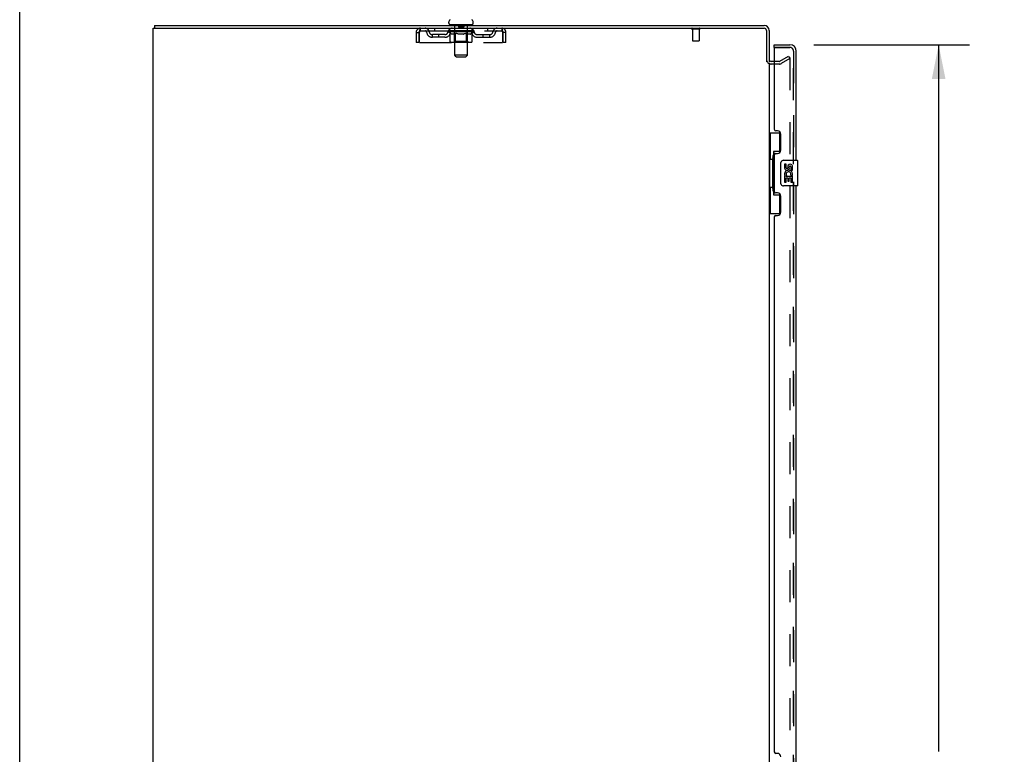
# Model space of a CAD drawing. Header units: inches. Extents: x 0 to 227, y 0 to 147.
# Tile 5 of 27: x 0 to 38, y 81 to 110. Entities that reach past the tile are written whole.
import ezdxf

# ---------------------------------------------------------------- set-up
doc = ezdxf.new("R2010")
doc.units = ezdxf.units.IN
doc.header["$LTSCALE"] = 12.466667
doc.header["$MEASUREMENT"] = 0
doc.linetypes.add('HIDDEN', pattern=[0.2, 0.1, -0.1])
doc.layers.get('0').update_dxf_attribs({"linetype": 'CONTINUOUS'})
for name, color, linetype in [('DEFAULT_2', 8, 'HIDDEN'), ('DIMENSIONS', 7, 'CONTINUOUS'), ('MASTER_DOOR_ASSEMBLY', 7, 'CONTINUOUS'), ('SLAVE_DOOR_ASSEMBLY', 7, 'CONTINUOUS')]:
    doc.layers.add(name, color=color, linetype=linetype)
doc.styles.get("Standard").update_dxf_attribs({"font": 'arial.ttf'})
doc.dimstyles.new('DIMSTYLE_1', dxfattribs={"dimtxt": 1, "dimasz": 1.333333, "dimexe": 0.09, "dimexo": 0.07, "dimgap": 0.0375, "dimtad": 0, "dimtih": 1, "dimtoh": 1, "dimzin": 4, "dimdsep": 46, "dimtxsty": 'Standard', "dimblk": '_FILLED', "dimblk1": '_FILLED', "dimblk2": '_FILLED', "dimcen": 0.09, "dimadec": 3, "dimazin": 1, "dimtfac": 1, "dimtdec": 3, "dimtofl": 0, "dimtmove": 0, "dimatfit": 3, "dimldrblk": '_FILLED', "dimfxl": 0, "dimtolj": 1, "dimtzin": 4, "dimarcsym": 0})

# ---------------------------------------------------------------- blocks, each defined once
blk = doc.blocks.new('_FILLED')
at = {"color": 0, "linetype": 'ByBlock'}
blk.add_solid([(0, 0), (-1, 0.2), (-1, -0.2)], dxfattribs=at)
blk = doc.blocks.new('*D1')
at = {"layer": 'DIMENSIONS', "color": 2, "linetype": 'Continuous'}
for p, q in [((30.94, 109.041), (37.001, 109.041)), ((35.801, 109.041), (35.801, 81.517)), ((35.801, 50.541), (35.801, 78.017)), ((30.94, 50.541), (37.001, 50.541))]:
    blk.add_line(p, q, dxfattribs=at)
at = {"layer": 'DIMENSIONS', "color": 2, "linetype": 'Continuous', "xscale": 1.3333333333, "yscale": 1.3333333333, "zscale": 1.3333333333}
for p, rotation in [((35.801, 109.041), 90), ((35.801, 50.541), 270)]:
    blk.add_blockref('_FILLED', p, dxfattribs=dict(at, rotation=rotation))
at = {"layer": 'DIMENSIONS', "color": 2, "linetype": 'Continuous', "insert": (35.801, 81.017), "char_height": 1, "width": 5.11524, "attachment_point": 2, "line_spacing_factor": 0.9}
blk.add_mtext('58.50\\PDOORS', dxfattribs=at)

msp = doc.modelspace()

# ---------------------------------------------------------------- linework, layer by layer
at = {"color": 7, "linetype": 'Continuous'}
for p, q in [((0, 0), (0, 146.667)), ((5.247, 109.791), (5.247, 109.687)), ((5.247, 109.791), (29.006, 109.791)), ((16.72, 109.881), (16.72, 109.918)), ((16.758, 109.821), (16.758, 109.791)), ((17.633, 109.821), (16.758, 109.821)), ((17.633, 109.821), (17.633, 109.791)), ((17.67, 109.881), (17.67, 109.918)), ((29.195, 109.602), (29.195, 108.374)), ((29.399, 108.395), (29.28, 108.395))]:
    msp.add_line(p, q, dxfattribs=at)
at = {"color": 3, "linetype": 'Continuous'}
for p, q in [((5.195, 49.895), (5.195, 109.687)), ((5.195, 109.687), (29.001, 109.687)), ((29.091, 109.597), (29.091, 108.373)), ((29.195, 108.343), (29.195, 51.239))]:
    msp.add_line(p, q, dxfattribs=at)
at = {"color": 7, "linetype": 'Continuous'}
for centre, radius, start, end in [((16.845, 109.918), 0.125, 126.7414, 180), ((16.78, 109.881), 0.06, 180, 270), ((17.61, 109.881), 0.06, 270, 360), ((17.545, 109.918), 0.125, 0, 53.2586), ((29.006, 109.602), 0.189, 0, 90), ((29.28, 108.48), 0.085, 180, 270)]:
    msp.add_arc(centre, radius, start, end, dxfattribs=at)
at = {"color": 3, "linetype": 'Continuous'}
for centre, radius, start, end in [((29.001, 109.597), 0.09, 0, 90), ((29.006, 109.602), 0.085, 0, 90), ((29.28, 108.48), 0.189, 214.0341, 226.4868)]:
    msp.add_arc(centre, radius, start, end, dxfattribs=at)
at = {"layer": 'DEFAULT_2', "color": 8, "linetype": 'HIDDEN'}
for p, q in [((16.938, 109.821), (16.938, 109.791)), ((16.946, 108.631), (16.946, 109.791)), ((17.09, 109.811), (17.09, 109.731)), ((17.29, 109.721), (17.1, 109.721)), ((17.3, 109.811), (17.3, 109.731)), ((17.444, 108.631), (17.444, 109.791)), ((17.453, 109.821), (17.453, 109.791)), ((15.445, 109.52), (15.445, 109.124)), ((15.445, 109.52), (15.549, 109.52)), ((15.549, 109.52), (15.549, 109.124)), ((15.579, 109.124), (15.579, 109.52)), ((15.612, 109.583), (15.612, 109.687)), ((15.612, 109.583), (18.778, 109.583)), ((16.08, 109.332), (16.08, 109.436)), ((16.563, 109.436), (16.08, 109.436)), ((16.563, 109.332), (16.08, 109.332)), ((16.164, 109.687), (16.164, 109.583)), ((16.33, 109.332), (16.33, 109.436)), ((16.689, 109.545), (16.689, 109.583)), ((16.768, 109.49), (16.689, 109.545)), ((17.701, 109.545), (16.689, 109.545)), ((16.696, 109.577), (16.696, 109.583)), ((16.703, 109.575), (16.703, 109.577)), ((16.703, 109.575), (17.687, 109.575)), ((16.711, 109.575), (16.711, 109.577)), ((16.711, 109.575), (16.711, 109.577)), ((16.719, 109.577), (16.719, 109.583)), ((16.732, 109.575), (16.732, 109.577)), ((16.734, 109.575), (16.734, 109.577)), ((16.757, 109.577), (16.757, 109.583)), ((16.758, 109.583), (16.758, 109.687)), ((16.768, 109.575), (16.768, 109.577)), ((16.768, 109.166), (16.768, 109.49)), ((16.768, 109.49), (16.779, 109.482)), ((16.77, 109.575), (16.77, 109.577)), ((16.934, 109.577), (16.773, 109.577)), ((16.79, 109.475), (16.779, 109.482)), ((16.801, 109.469), (16.79, 109.475)), ((16.812, 109.464), (16.801, 109.469)), ((16.807, 109.577), (16.807, 109.583)), ((16.808, 109.575), (16.808, 109.577)), ((16.809, 109.575), (16.809, 109.577)), ((16.811, 109.575), (16.811, 109.577)), ((16.823, 109.46), (16.812, 109.464)), ((16.817, 109.575), (16.817, 109.577)), ((16.817, 109.575), (16.817, 109.577)), ((16.82, 109.575), (16.82, 109.577)), ((16.822, 109.575), (16.822, 109.578)), ((16.833, 109.456), (16.823, 109.46)), ((16.826, 109.575), (16.826, 109.577)), ((16.916, 109.456), (16.833, 109.456)), ((16.837, 109.575), (16.837, 109.577)), ((16.852, 109.575), (16.852, 109.579)), ((16.852, 109.575), (16.852, 109.577)), ((16.868, 109.575), (16.868, 109.577)), ((16.87, 109.577), (16.87, 109.583)), ((16.877, 109.575), (16.877, 109.577)), ((16.881, 109.575), (16.881, 109.577)), ((16.888, 109.575), (16.888, 109.577)), ((16.897, 109.575), (16.897, 109.58)), ((16.909, 109.575), (16.909, 109.577)), ((16.912, 109.575), (16.912, 109.577)), ((16.916, 109.456), (16.927, 109.46)), ((16.938, 109.464), (16.927, 109.46)), ((16.934, 109.575), (16.934, 109.577)), ((16.987, 109.577), (16.938, 109.577)), ((16.949, 109.47), (16.938, 109.464)), ((16.942, 109.577), (16.942, 109.583)), ((16.945, 109.168), (16.945, 109.543)), ((16.947, 109.575), (16.947, 109.577)), ((16.96, 109.476), (16.949, 109.47)), ((16.951, 109.575), (16.951, 109.577)), ((16.956, 109.575), (16.956, 109.581)), ((16.959, 109.575), (16.959, 109.577)), ((16.971, 109.482), (16.96, 109.476)), ((16.968, 109.575), (16.968, 109.577)), ((16.982, 109.49), (16.971, 109.482)), ((16.982, 109.166), (16.982, 109.49)), ((16.982, 109.49), (17.005, 109.482)), ((16.987, 109.575), (16.987, 109.577)), ((17.047, 109.577), (17, 109.577)), ((17.028, 109.475), (17.005, 109.482)), ((17.016, 109.575), (17.016, 109.577)), ((17.022, 109.577), (17.022, 109.583)), ((17.025, 109.575), (17.025, 109.577)), ((17.027, 109.575), (17.027, 109.582)), ((17.05, 109.469), (17.027, 109.476)), ((17.029, 109.575), (17.029, 109.577)), ((17.035, 109.575), (17.035, 109.577)), ((17.047, 109.575), (17.047, 109.577)), ((17.072, 109.464), (17.05, 109.469)), ((17.111, 109.577), (17.068, 109.577)), ((17.094, 109.46), (17.072, 109.464)), ((17.078, 109.575), (17.078, 109.577)), ((17.116, 109.456), (17.094, 109.46)), ((17.104, 109.577), (17.195, 109.583)), ((17.107, 109.577), (17.107, 109.583)), ((17.108, 109.582), (17.107, 109.583)), ((17.108, 109.577), (17.108, 109.582)), ((17.108, 109.575), (17.108, 109.577)), ((17.111, 109.575), (17.111, 109.577)), ((17.111, 109.575), (17.111, 109.577)), ((17.112, 109.575), (17.112, 109.577)), ((17.274, 109.456), (17.116, 109.456)), ((17.178, 109.577), (17.14, 109.577)), ((17.144, 109.575), (17.144, 109.577)), ((17.178, 109.575), (17.178, 109.577)), ((17.193, 109.577), (17.193, 109.577)), ((17.193, 109.575), (17.193, 109.577)), ((17.193, 109.575), (17.193, 109.577)), ((17.195, 109.577), (17.195, 109.583)), ((17.195, 109.583), (17.286, 109.577)), ((17.197, 109.575), (17.197, 109.577)), ((17.197, 109.575), (17.197, 109.577)), ((17.197, 109.577), (17.197, 109.577)), ((17.212, 109.575), (17.212, 109.577)), ((17.212, 109.577), (17.25, 109.577)), ((17.246, 109.575), (17.246, 109.577)), ((17.274, 109.456), (17.296, 109.46)), ((17.278, 109.575), (17.278, 109.577)), ((17.279, 109.575), (17.279, 109.577)), ((17.279, 109.575), (17.279, 109.577)), ((17.279, 109.577), (17.322, 109.577)), ((17.282, 109.582), (17.283, 109.583)), ((17.282, 109.577), (17.282, 109.582)), ((17.282, 109.575), (17.282, 109.577)), ((17.283, 109.577), (17.283, 109.583)), ((17.319, 109.464), (17.296, 109.46)), ((17.312, 109.575), (17.312, 109.577)), ((17.341, 109.47), (17.319, 109.464)), ((17.364, 109.476), (17.341, 109.47)), ((17.343, 109.575), (17.343, 109.577)), ((17.343, 109.577), (17.39, 109.577)), ((17.355, 109.575), (17.355, 109.577)), ((17.361, 109.575), (17.361, 109.577)), ((17.363, 109.575), (17.363, 109.582)), ((17.387, 109.483), (17.364, 109.476)), ((17.365, 109.575), (17.365, 109.577)), ((17.368, 109.577), (17.368, 109.583)), ((17.374, 109.575), (17.374, 109.577)), ((17.41, 109.491), (17.387, 109.483)), ((17.403, 109.575), (17.403, 109.577)), ((17.403, 109.577), (17.452, 109.577)), ((17.41, 109.166), (17.41, 109.491)), ((17.41, 109.491), (17.422, 109.483)), ((17.422, 109.575), (17.422, 109.577)), ((17.434, 109.476), (17.422, 109.483)), ((17.431, 109.575), (17.431, 109.577)), ((17.445, 109.469), (17.433, 109.476)), ((17.434, 109.575), (17.434, 109.581)), ((17.439, 109.575), (17.439, 109.577)), ((17.443, 109.575), (17.443, 109.577)), ((17.445, 109.168), (17.445, 109.543)), ((17.456, 109.464), (17.445, 109.47)), ((17.448, 109.577), (17.448, 109.583)), ((17.456, 109.575), (17.456, 109.577)), ((17.456, 109.577), (17.701, 109.577)), ((17.468, 109.46), (17.456, 109.464)), ((17.479, 109.456), (17.468, 109.46)), ((17.478, 109.575), (17.478, 109.577)), ((17.554, 109.456), (17.479, 109.456)), ((17.481, 109.575), (17.481, 109.577)), ((17.493, 109.575), (17.493, 109.58)), ((17.502, 109.575), (17.502, 109.577)), ((17.509, 109.575), (17.509, 109.577)), ((17.513, 109.575), (17.513, 109.577)), ((17.52, 109.577), (17.52, 109.583)), ((17.522, 109.575), (17.522, 109.577)), ((17.538, 109.575), (17.538, 109.579)), ((17.538, 109.575), (17.538, 109.577)), ((17.553, 109.575), (17.553, 109.577)), ((17.554, 109.456), (17.566, 109.46)), ((17.564, 109.575), (17.564, 109.577)), ((17.577, 109.464), (17.565, 109.46)), ((17.568, 109.575), (17.568, 109.578)), ((17.57, 109.575), (17.57, 109.577)), ((17.573, 109.575), (17.573, 109.577)), ((17.573, 109.575), (17.573, 109.577)), ((17.589, 109.47), (17.577, 109.464)), ((17.579, 109.575), (17.579, 109.577)), ((17.581, 109.575), (17.581, 109.577)), ((17.582, 109.575), (17.582, 109.577)), ((17.583, 109.577), (17.583, 109.583)), ((17.6, 109.476), (17.588, 109.47)), ((17.612, 109.483), (17.6, 109.476)), ((17.604, 109.58), (17.7, 109.581)), ((17.604, 109.577), (17.604, 109.58)), ((17.624, 109.491), (17.612, 109.483)), ((17.62, 109.575), (17.62, 109.577)), ((17.622, 109.575), (17.622, 109.577)), ((17.624, 109.491), (17.701, 109.545)), ((17.624, 109.166), (17.624, 109.491)), ((17.633, 109.583), (17.633, 109.687)), ((17.633, 109.577), (17.633, 109.583)), ((17.656, 109.575), (17.656, 109.577)), ((17.658, 109.575), (17.658, 109.577)), ((17.671, 109.577), (17.671, 109.583)), ((17.679, 109.575), (17.679, 109.577)), ((17.68, 109.575), (17.68, 109.577)), ((17.687, 109.575), (17.687, 109.577)), ((17.694, 109.577), (17.694, 109.583)), ((17.7, 109.577), (17.7, 109.581)), ((17.701, 109.545), (17.701, 109.577)), ((17.827, 109.436), (18.31, 109.436)), ((17.827, 109.332), (18.31, 109.332)), ((18.06, 109.332), (18.06, 109.436)), ((18.226, 109.687), (18.226, 109.583)), ((18.31, 109.332), (18.31, 109.436)), ((18.778, 109.687), (18.778, 109.583)), ((18.811, 109.52), (18.811, 109.124)), ((18.841, 109.124), (18.841, 109.52)), ((18.945, 109.52), (18.841, 109.52)), ((18.945, 109.124), (18.945, 109.52)), ((26.483, 109.644), (26.199, 109.644)), ((26.217, 109.644), (26.217, 109.197)), ((26.465, 109.644), (26.465, 109.197)), ((15.549, 109.124), (15.445, 109.124)), ((15.579, 109.124), (18.811, 109.124)), ((17.59, 109.136), (16.802, 109.136)), ((16.945, 109.168), (16.913, 109.136)), ((17.445, 109.168), (16.945, 109.168)), ((16.991, 109.14), (16.989, 109.142)), ((16.995, 109.137), (16.993, 109.138)), ((16.997, 109.137), (16.995, 109.137)), ((16.999, 109.136), (16.997, 109.137)), ((17.445, 109.168), (17.477, 109.136)), ((18.945, 109.124), (18.841, 109.124)), ((26.455, 109.187), (26.227, 109.187)), ((17.006, 108.571), (16.946, 108.631)), ((17.444, 108.631), (16.946, 108.631)), ((17.006, 108.571), (17.384, 108.571)), ((17.384, 108.571), (17.444, 108.631)), ((29.616, 108.399), (29.956, 108.595)), ((29.956, 108.595), (30.008, 108.505)), ((29.599, 108.291), (29.28, 108.291)), ((29.599, 108.395), (29.399, 108.395)), ((30.008, 108.505), (29.668, 108.309)), ((30.008, 108.525), (30.008, 51.056))]:
    msp.add_line(p, q, dxfattribs=at)
for points in [[(15.579, 109.52), (15.581, 109.538), (15.584, 109.557), (15.586, 109.575), (15.588, 109.592), (15.591, 109.608), (15.593, 109.624), (15.596, 109.638), (15.598, 109.65), (15.6, 109.661), (15.603, 109.67), (15.605, 109.677), (15.607, 109.682), (15.61, 109.686), (15.612, 109.687)], [(15.579, 109.52), (15.581, 109.527), (15.584, 109.534), (15.586, 109.54), (15.588, 109.547), (15.591, 109.553), (15.593, 109.559), (15.596, 109.564), (15.598, 109.569), (15.6, 109.573), (15.603, 109.576), (15.605, 109.579), (15.607, 109.581), (15.61, 109.582), (15.612, 109.583)], [(18.778, 109.687), (18.78, 109.686), (18.783, 109.682), (18.785, 109.677), (18.787, 109.67), (18.79, 109.661), (18.792, 109.65), (18.795, 109.638), (18.797, 109.624), (18.799, 109.608), (18.802, 109.592), (18.804, 109.575), (18.806, 109.557), (18.809, 109.538), (18.811, 109.52)], [(18.778, 109.583), (18.78, 109.582), (18.783, 109.581), (18.785, 109.579), (18.787, 109.576), (18.79, 109.573), (18.792, 109.569), (18.795, 109.564), (18.797, 109.559), (18.799, 109.553), (18.802, 109.547), (18.804, 109.54), (18.806, 109.534), (18.809, 109.527), (18.811, 109.52)], [(16.802, 109.136), (16.798, 109.137), (16.794, 109.137), (16.79, 109.138), (16.786, 109.14), (16.783, 109.142), (16.779, 109.144), (16.776, 109.147), (16.773, 109.15), (16.771, 109.154), (16.77, 109.158), (16.769, 109.162), (16.768, 109.166)], [(16.983, 109.158), (16.982, 109.162), (16.982, 109.166)], [(16.984, 109.154), (16.983, 109.158), (16.982, 109.162), (16.982, 109.166)], [(16.993, 109.138), (16.991, 109.14), (16.989, 109.142), (16.988, 109.144), (16.986, 109.147), (16.985, 109.15), (16.984, 109.154)], [(16.988, 109.144), (16.986, 109.147), (16.985, 109.15)], [(17.393, 109.136), (17.395, 109.137), (17.397, 109.137), (17.399, 109.138), (17.401, 109.14), (17.403, 109.142), (17.404, 109.144), (17.406, 109.147), (17.407, 109.15), (17.408, 109.154), (17.409, 109.158), (17.41, 109.162), (17.41, 109.166)], [(17.59, 109.136), (17.594, 109.137), (17.598, 109.137), (17.602, 109.138), (17.606, 109.14), (17.609, 109.142), (17.613, 109.144), (17.616, 109.147), (17.619, 109.15), (17.621, 109.154), (17.622, 109.158), (17.623, 109.162), (17.624, 109.166)], [(29.99, 108.545), (29.99, 108.545), (29.989, 108.545), (29.988, 108.545), (29.988, 108.545), (29.987, 108.545), (29.987, 108.545), (29.986, 108.544), (29.985, 108.544), (29.985, 108.544), (29.984, 108.544), (29.984, 108.544), (29.983, 108.543), (29.982, 108.543)], [(29.993, 108.545), (29.993, 108.545), (29.992, 108.545), (29.992, 108.545), (29.991, 108.545), (29.99, 108.545), (29.99, 108.545)], [(29.993, 108.545), (29.994, 108.545), (29.995, 108.544), (29.995, 108.544), (29.996, 108.544), (29.996, 108.544), (29.997, 108.543), (29.998, 108.543), (29.998, 108.543), (29.999, 108.542), (29.999, 108.542), (30, 108.542), (30, 108.541), (30.001, 108.541), (30.001, 108.54), (30.002, 108.54), (30.002, 108.539), (30.003, 108.539), (30.003, 108.538), (30.004, 108.538), (30.004, 108.537), (30.004, 108.537), (30.005, 108.536), (30.005, 108.535), (30.005, 108.535), (30.006, 108.534), (30.006, 108.533), (30.006, 108.533), (30.006, 108.532), (30.007, 108.531), (30.007, 108.531), (30.007, 108.53), (30.007, 108.529), (30.007, 108.529), (30.007, 108.528), (30.007, 108.527), (30.007, 108.526), (30.008, 108.526), (30.008, 108.525)]]:
    msp.add_lwpolyline(points, dxfattribs=at)
for centre, radius, start, end in [((16.916, 109.791), 0.03, 0, 90), ((17.08, 109.811), 0.01, 0, 90), ((17.1, 109.731), 0.01, 180, 270), ((17.29, 109.731), 0.01, 270, 360), ((17.31, 109.811), 0.01, 90, 180), ((17.474, 109.791), 0.03, 90, 180), ((15.612, 109.52), 0.167, 90, 180), ((15.612, 109.52), 0.063, 90, 180), ((15.791, 109.52), 0.167, 8.0716, 90), ((15.792, 109.52), 0.0625, 7.9863, 90), ((16.08, 109.561), 0.229, 187.9863, 270), ((16.08, 109.561), 0.125, 188.0716, 270), ((16.563, 109.561), 0.125, 270, 351.9284), ((16.563, 109.561), 0.229, 270, 352.0137), ((16.853, 109.52), 0.167, 90, 171.9284), ((16.852, 109.52), 0.0625, 90, 172.0137), ((16.913, 109.543), 0.0318, 0, 90), ((17.477, 109.543), 0.0318, 90, 180), ((17.538, 109.52), 0.167, 8.0716, 90), ((17.538, 109.52), 0.0625, 7.9863, 90), ((17.827, 109.561), 0.229, 187.9863, 270), ((17.827, 109.561), 0.125, 188.0716, 270), ((18.31, 109.561), 0.125, 270, 351.9284), ((18.31, 109.561), 0.229, 270, 352.0137), ((18.599, 109.52), 0.167, 90, 171.9284), ((18.598, 109.52), 0.0625, 90, 172.0137), ((18.778, 109.52), 0.167, 0, 90), ((18.778, 109.52), 0.063, 0, 90), ((26.199, 109.665), 0.0215, 90, 270), ((26.483, 109.665), 0.0215, 270, 90), ((26.227, 109.197), 0.01, 180, 270), ((26.455, 109.197), 0.01, 270, 360), ((29.28, 108.48), 0.189, 180, 214.0341), ((29.28, 108.48), 0.189, 226.4868, 270), ((29.599, 108.428), 0.033, 270, 300), ((29.599, 108.428), 0.137, 270, 300)]:
    msp.add_arc(centre, radius, start, end, dxfattribs=at)
for centre, major_axis, ratio, start_param, end_param in [((17.195, 109.583), (0.506, 0.005), 0.05963, 2.96643, 3.140963), ((16.673, 109.573), (0.158, 0), 0.060556, 0.430652, 1.470503), ((17.195, 109.583), (0.506, 0), 0.060556, -3.141593, -2.96706), ((16.673, 109.568), (0.158, 0.002), 0.05963, 1.376596, 1.469874), ((17.195, 109.583), (0.506, 0.011), 0.05688, 2.791345, 2.965878), ((16.708, 109.573), (0.158, -0.002), 0.05963, 0.605815, 1.645666), ((16.654, 109.573), (0.158, 0.002), 0.05963, 0.25549, 1.295341), ((17.195, 109.583), (0.506, -0.005), 0.05963, -2.96643, -2.791898), ((16.708, 109.568), (0.158, 0), 0.060556, 1.551758, 1.645036), ((16.654, 109.568), (0.158, 0.003), 0.05688, 1.20151, 1.294789), ((16.709, 109.57), (0.131, 0.001), 0.05963, 1.065228, 1.614276), ((16.693, 109.57), (0.131, 0.003), 0.05688, 0.890143, 1.43919), ((16.74, 109.57), (0.131, 0), 0.060556, 1.240391, 1.789438), ((17.195, 109.583), (0.506, 0.015), 0.052395, 2.616403, 2.790936), ((16.758, 109.573), (0.158, -0.003), 0.05688, 0.7809, 1.820751), ((16.651, 109.573), (0.158, 0.003), 0.05688, 0.080405, 1.120256), ((17.195, 109.583), (0.506, -0.011), 0.05688, -2.791345, -2.616812), ((16.758, 109.568), (0.158, -0.002), 0.05963, 1.72692, 1.820198), ((16.651, 109.568), (0.158, 0.005), 0.052395, 1.026568, 1.119847), ((16.693, 109.57), (0.131, 0.004), 0.052395, 0.715201, 1.264248), ((16.784, 109.57), (0.131, -0.001), 0.05963, 1.415553, 1.9646), ((17.195, 109.583), (0.506, 0.02), 0.046319, 2.441654, 2.616187), ((16.822, 109.573), (0.158, -0.005), 0.052395, 0.955842, 1.995693), ((16.664, 109.573), (0.158, 0.005), 0.052395, -0.094537, 0.945314), ((17.195, 109.583), (0.506, -0.015), 0.052395, -2.616403, -2.44187), ((16.822, 109.568), (0.158, -0.003), 0.05688, 1.902006, 1.995284), ((16.664, 109.568), (0.158, 0.006), 0.046319, 0.851819, 0.945098), ((16.708, 109.57), (0.131, 0.005), 0.046319, 0.540452, 1.089499), ((16.841, 109.57), (0.131, -0.003), 0.05688, 1.590638, 2.139686), ((17.195, 109.583), (0.506, 0.024), 0.038841, 2.267123, 2.441656), ((16.896, 109.573), (0.158, -0.006), 0.046319, 1.130591, 2.170442), ((16.694, 109.573), (0.158, 0.006), 0.046319, -0.269286, 0.770565), ((17.195, 109.583), (0.506, -0.02), 0.046319, -2.441654, -2.267121), ((16.896, 109.568), (0.158, -0.005), 0.052395, 2.076947, 2.170226), ((16.694, 109.568), (0.158, 0.007), 0.038841, 0.677289, 0.770567), ((16.737, 109.57), (0.131, 0.006), 0.038841, 0.365921, 0.914969), ((16.909, 109.57), (0.131, -0.004), 0.052395, 1.76558, 2.314627), ((17.195, 109.583), (0.506, 0.027), 0.030195, 2.09281, 2.267343), ((16.98, 109.573), (0.158, -0.007), 0.038841, 1.305122, 2.344973), ((16.739, 109.573), (0.158, 0.007), 0.038841, -0.443817, 0.596034), ((17.195, 109.583), (0.506, -0.024), 0.038841, -2.267123, -2.092591), ((16.98, 109.568), (0.158, -0.006), 0.046319, 2.251696, 2.344975), ((16.739, 109.568), (0.158, 0.008), 0.030195, 0.502975, 0.596254), ((16.781, 109.57), (0.131, 0.007), 0.030195, 0.191608, 0.740655), ((16.985, 109.57), (0.131, -0.005), 0.046319, 1.940329, 2.489376), ((16.797, 109.573), (0.158, 0.008), 0.030195, -0.61813, 0.421721), ((17.07, 109.573), (0.158, -0.008), 0.030195, 1.479435, 2.519286), ((17.195, 109.583), (0.506, 0.029), 0.020645, 1.918687, 2.09322), ((17.195, 109.583), (0.506, -0.027), 0.030195, -2.09281, -1.918277), ((17.07, 109.568), (0.158, -0.007), 0.038841, 2.426227, 2.519505), ((16.797, 109.568), (0.158, 0.009), 0.020645, 0.328852, 0.422131), ((16.837, 109.57), (0.131, 0.007), 0.020645, 0.017485, 0.566532), ((17.068, 109.57), (0.131, -0.006), 0.038841, 2.11486, 2.663907), ((16.868, 109.573), (0.158, 0.009), 0.020645, -0.792253, 0.247598), ((17.165, 109.573), (0.158, -0.009), 0.020645, 1.653558, 2.693409), ((17.195, 109.583), (0.506, 0.03), 0.010478, 1.744704, 1.919237), ((17.195, 109.583), (0.506, -0.029), 0.020645, -1.918687, -1.744154), ((17.165, 109.568), (0.158, -0.008), 0.030195, 2.60054, 2.693819), ((16.868, 109.568), (0.158, 0.009), 0.010478, 0.154869, 0.248148), ((16.904, 109.57), (0.131, 0.008), 0.010478, 6.126688, 6.675735), ((17.154, 109.57), (0.131, -0.007), 0.030195, 2.289173, 2.83822), ((16.949, 109.573), (0.158, 0.009), 0.010478, -0.966236, -0.000846), ((17.26, 109.573), (0.158, -0.009), 0.010478, 1.827541, 2.867392), ((17.195, 109.583), (0.506, -0.03), 0.010478, -1.744704, -1.570171), ((17.26, 109.568), (0.158, -0.009), 0.020645, 2.774664, 2.867942), ((17.242, 109.57), (0.131, -0.007), 0.020645, 2.463296, 3.012344), ((17.13, 109.573), (0.158, 0.009), 0.010478, 0.274201, 1.314052), ((17.062, 109.57), (0.131, 0.008), 0.010478, -0.000483, 0.504314), ((17.037, 109.568), (0.158, 0.009), 0.010478, 0.099668, 0.192946), ((17.195, 109.583), (0.506, 0.03), 0.010478, -1.571421, -1.396888), ((17.353, 109.568), (0.158, -0.009), 0.010478, 2.948646, 3.041925), ((17.328, 109.57), (0.131, -0.008), 0.010478, 2.637279, 3.142076), ((17.225, 109.573), (0.158, 0.009), 0.020645, 0.448184, 1.488034), ((17.148, 109.57), (0.131, 0.007), 0.020645, 0.129249, 0.678296), ((17.13, 109.568), (0.158, 0.009), 0.020645, 0.273651, 0.366929), ((17.441, 109.573), (0.158, -0.009), 0.010478, -3.140747, -2.175357), ((17.195, 109.583), (0.506, 0.029), 0.020645, -1.397439, -1.222906), ((17.195, 109.583), (0.506, -0.03), 0.010478, 1.222355, 1.396888), ((17.32, 109.573), (0.158, 0.008), 0.030195, 0.622307, 1.662158), ((17.236, 109.57), (0.131, 0.007), 0.030195, 0.303372, 0.852419), ((17.486, 109.57), (0.131, -0.008), 0.010478, 2.749043, 3.29809), ((17.522, 109.573), (0.158, -0.009), 0.020645, 2.893995, 3.933846), ((17.225, 109.568), (0.158, 0.008), 0.030195, 0.447774, 0.541052), ((17.522, 109.568), (0.158, -0.009), 0.010478, 2.893445, 2.986723), ((17.195, 109.583), (0.506, 0.027), 0.030195, -1.223315, -1.048783), ((17.195, 109.583), (0.506, -0.029), 0.020645, 1.048373, 1.222906), ((17.41, 109.573), (0.158, 0.007), 0.038841, 0.79662, 1.836471), ((17.322, 109.57), (0.131, 0.006), 0.038841, 0.477686, 1.026733), ((17.553, 109.57), (0.131, -0.007), 0.020645, 2.57506, 3.124108), ((17.593, 109.573), (0.158, -0.008), 0.030195, 2.719872, 3.759723), ((17.494, 109.573), (0.158, 0.006), 0.046319, 0.971151, 2.011002), ((17.32, 109.568), (0.158, 0.007), 0.038841, 0.622087, 0.715366), ((17.593, 109.568), (0.158, -0.009), 0.020645, 2.719462, 2.812741), ((17.195, 109.583), (0.506, 0.024), 0.038841, -1.049002, -0.874469), ((17.195, 109.583), (0.506, -0.027), 0.030195, 0.87425, 1.048783), ((17.405, 109.57), (0.131, 0.005), 0.046319, 0.652216, 1.201263), ((17.568, 109.573), (0.158, 0.005), 0.052395, 1.1459, 2.185751), ((17.609, 109.57), (0.131, -0.007), 0.030195, 2.400937, 2.949985), ((17.651, 109.573), (0.158, -0.007), 0.038841, 2.545558, 3.585409), ((17.481, 109.57), (0.131, 0.004), 0.052395, 0.826965, 1.376012), ((17.41, 109.568), (0.158, 0.006), 0.046319, 0.796618, 0.889896), ((17.651, 109.568), (0.158, -0.008), 0.030195, 2.545339, 2.638617), ((17.632, 109.573), (0.158, 0.003), 0.05688, 1.320842, 2.360692), ((17.195, 109.583), (0.506, 0.02), 0.046319, -0.874471, -0.699939), ((17.195, 109.583), (0.506, -0.024), 0.038841, 0.699936, 0.874469), ((17.696, 109.573), (0.158, -0.006), 0.046319, 2.371028, 3.410879), ((17.653, 109.57), (0.131, -0.006), 0.038841, 2.226624, 2.775671), ((17.549, 109.57), (0.131, 0.003), 0.05688, 1.001907, 1.550954), ((17.682, 109.573), (0.158, 0.002), 0.05963, 1.495927, 2.535778), ((17.726, 109.573), (0.158, -0.005), 0.052395, 2.196279, 3.23613), ((17.682, 109.57), (0.131, -0.005), 0.046319, 2.052093, 2.601141), ((17.494, 109.568), (0.158, 0.005), 0.052395, 0.971367, 1.064645), ((17.717, 109.573), (0.158, 0), 0.060556, 2.364024, 2.71094), ((17.696, 109.568), (0.158, -0.007), 0.038841, 2.371026, 2.464304), ((17.739, 109.573), (0.158, -0.003), 0.05688, 2.021337, 3.061188), ((17.195, 109.583), (0.506, 0.015), 0.052395, -0.699723, -0.52519), ((17.737, 109.573), (0.158, -0.002), 0.05963, 1.846251, 2.886102), ((17.195, 109.583), (0.506, -0.02), 0.046319, 0.525406, 0.699939), ((17.606, 109.57), (0.131, 0.001), 0.05963, 1.176993, 1.72604), ((17.697, 109.57), (0.131, -0.004), 0.052395, 1.877344, 2.426392), ((17.65, 109.57), (0.131, 0), 0.060556, 1.352155, 1.901202), ((17.697, 109.57), (0.131, -0.003), 0.05688, 1.702402, 2.25145), ((17.681, 109.57), (0.131, -0.001), 0.05963, 1.527317, 2.076364), ((17.568, 109.568), (0.158, 0.003), 0.05688, 1.146309, 1.239587), ((17.726, 109.568), (0.158, -0.006), 0.046319, 2.196495, 2.289773), ((17.195, 109.583), (0.506, 0.011), 0.05688, -0.524781, -0.350248), ((17.195, 109.583), (0.506, -0.015), 0.052395, 0.350657, 0.52519), ((17.717, 109.568), (0.158, -0.002), 0.05963, 1.764997, 1.971333), ((17.632, 109.568), (0.158, 0.002), 0.05963, 1.321394, 1.414673), ((17.739, 109.568), (0.158, -0.005), 0.052395, 2.021746, 2.115024), ((17.195, 109.583), (0.506, 0.005), 0.05963, -0.349695, -0.175162), ((17.195, 109.583), (0.506, -0.011), 0.05688, 0.175715, 0.350248), ((17.682, 109.568), (0.158, 0), 0.060556, 1.496556, 1.589835), ((17.737, 109.568), (0.158, -0.003), 0.05688, 1.846804, 1.940083), ((17.195, 109.583), (0.506, -0.005), 0.05963, 6.27665, 6.458348), ((17.195, 109.583), (0.506, 0), 0.060556, -0.174533, -0.058352)]:
    msp.add_ellipse(centre, major_axis=major_axis, ratio=ratio, start_param=start_param, end_param=end_param, dxfattribs=at)
at = {"layer": 'MASTER_DOOR_ASSEMBLY', "color": 8, "linetype": 'HIDDEN'}
for p, q in [((29.419, 108.937), (30.007, 108.937)), ((30.149, 108.794), (30.149, 104.386)), ((30.149, 103.696), (30.149, 80.136))]:
    msp.add_line(p, q, dxfattribs=at)
msp.add_arc((30.007, 108.794), 0.142, 0, 90, dxfattribs=at)
at = {"layer": 'SLAVE_DOOR_ASSEMBLY', "color": 7, "linetype": 'Continuous'}
for p, q in [((29.399, 108.937), (29.399, 109.041)), ((29.419, 108.937), (29.399, 108.937)), ((29.195, 105.616), (29.636, 105.616)), ((29.234, 105.616), (29.234, 104.591)), ((29.599, 105.616), (29.599, 104.836)), ((29.372, 104.881), (29.372, 103.201)), ((29.599, 104.881), (29.372, 104.881)), ((29.212, 104.591), (29.212, 103.491)), ((29.212, 104.591), (29.335, 104.591)), ((29.335, 104.621), (29.335, 104.641)), ((29.335, 103.491), (29.335, 104.591)), ((29.658, 103.641), (29.658, 104.441)), ((29.758, 104.541), (30.298, 104.541)), ((29.796, 104.386), (29.796, 104.25)), ((29.859, 104.386), (29.796, 104.386)), ((29.859, 104.25), (29.859, 104.386)), ((30.313, 103.556), (30.313, 104.526)), ((29.924, 104.313), (29.924, 104.244)), ((29.984, 104.25), (29.984, 104.292)), ((30.039, 103.961), (30.097, 103.936)), ((30.047, 104.292), (30.047, 104.156)), ((30.047, 104.156), (30.11, 104.156)), ((30.11, 104.156), (30.11, 104.292)), ((29.796, 103.925), (29.796, 103.695)), ((29.814, 103.925), (29.796, 103.925)), ((29.796, 103.695), (29.859, 103.695)), ((29.848, 103.925), (29.876, 103.944)), ((29.848, 103.925), (30.11, 103.925)), ((29.859, 103.695), (29.859, 103.862)), ((29.859, 103.862), (29.924, 103.862)), ((29.924, 103.862), (29.924, 103.726)), ((29.924, 103.726), (29.984, 103.726)), ((29.984, 103.726), (29.984, 103.862)), ((29.984, 103.862), (30.047, 103.862)), ((30.047, 103.862), (30.047, 103.695)), ((30.047, 103.695), (30.11, 103.695)), ((30.11, 103.695), (30.11, 103.925)), ((29.212, 103.491), (29.335, 103.491)), ((29.234, 103.491), (29.234, 102.466)), ((29.335, 103.44), (29.335, 103.46)), ((29.372, 103.201), (29.599, 103.201)), ((29.599, 103.245), (29.599, 102.466)), ((30.298, 103.541), (29.758, 103.541)), ((29.195, 102.466), (29.636, 102.466))]:
    msp.add_line(p, q, dxfattribs=at)
at = {"layer": 'SLAVE_DOOR_ASSEMBLY', "color": 3, "linetype": 'Continuous'}
for p, q in [((29.399, 109.041), (30.007, 109.041)), ((29.399, 108.917), (29.399, 105.748)), ((30.253, 104.541), (30.253, 108.794)), ((29.519, 105.688), (29.459, 105.688)), ((29.649, 104.938), (29.649, 105.558)), ((29.399, 104.748), (29.399, 103.333)), ((29.459, 104.808), (29.519, 104.808)), ((29.519, 103.273), (29.459, 103.273)), ((30.253, 80.291), (30.253, 103.541)), ((29.649, 102.523), (29.649, 103.143)), ((29.399, 102.333), (29.399, 81.498)), ((29.459, 102.393), (29.519, 102.393)), ((29.519, 81.438), (29.459, 81.438))]:
    msp.add_line(p, q, dxfattribs=at)
at = {"layer": 'SLAVE_DOOR_ASSEMBLY', "color": 8, "linetype": 'HIDDEN'}
for p, q in [((30.007, 108.937), (29.419, 108.937)), ((30.149, 104.386), (30.149, 108.794)), ((30.149, 80.136), (30.149, 103.696))]:
    msp.add_line(p, q, dxfattribs=at)
at = {"layer": 'SLAVE_DOOR_ASSEMBLY', "color": 7, "linetype": 'Continuous'}
for points in [[(29.372, 104.857), (29.372, 104.853), (29.373, 104.85), (29.374, 104.846), (29.375, 104.841), (29.377, 104.837), (29.379, 104.832), (29.381, 104.826), (29.384, 104.82), (29.387, 104.814), (29.391, 104.807), (29.396, 104.799), (29.4, 104.792), (29.406, 104.783), (29.408, 104.78)], [(29.658, 104.441), (29.658, 104.447), (29.659, 104.453), (29.66, 104.459), (29.661, 104.465), (29.663, 104.471), (29.665, 104.477)], [(29.665, 103.604), (29.663, 103.61), (29.661, 103.616), (29.66, 103.622), (29.659, 103.628), (29.658, 103.634), (29.658, 103.641)], [(29.408, 103.302), (29.406, 103.298), (29.4, 103.29), (29.396, 103.282), (29.391, 103.274), (29.387, 103.268), (29.384, 103.261), (29.381, 103.255), (29.379, 103.25), (29.377, 103.244), (29.375, 103.24), (29.374, 103.235), (29.373, 103.231), (29.372, 103.228), (29.372, 103.224)]]:
    msp.add_lwpolyline(points, dxfattribs=at)
at = {"layer": 'SLAVE_DOOR_ASSEMBLY', "color": 3, "linetype": 'Continuous'}
for centre, radius, start, end in [((30.007, 108.794), 0.246, 0, 90), ((29.419, 108.917), 0.02, 90, 180), ((29.459, 105.748), 0.06, 180, 270), ((29.519, 105.558), 0.13, 0, 90), ((29.459, 104.748), 0.06, 90, 180), ((29.519, 104.938), 0.13, 270, 360), ((29.459, 103.333), 0.06, 180, 270), ((29.519, 103.143), 0.13, 0, 90), ((29.519, 102.523), 0.13, 270, 360), ((29.459, 102.333), 0.06, 90, 180), ((29.459, 81.498), 0.06, 180, 270), ((29.519, 81.308), 0.13, 0, 90)]:
    msp.add_arc(centre, radius, start, end, dxfattribs=at)
at = {"layer": 'SLAVE_DOOR_ASSEMBLY', "color": 8, "linetype": 'HIDDEN'}
msp.add_arc((30.007, 108.794), 0.142, 0, 90, dxfattribs=at)
at = {"layer": 'SLAVE_DOOR_ASSEMBLY', "color": 7, "linetype": 'Continuous'}
for centre, radius, start, end in [((30.089, 108.651), 0.26, 90, 92.6075), ((29.758, 104.441), 0.1, 90, 158.7946), ((30.016, 104.292), 0.0943, 68.6999, 167.4338), ((30.016, 104.292), 0.0943, 0, 68.6704), ((30.298, 104.526), 0.015, 0, 90), ((29.95, 103.998), 0.154, 161.4199, 206.1963), ((29.89, 104.25), 0.0943, 180, 360), ((29.953, 103.999), 0.157, 336.5966, 161.8791), ((29.89, 104.25), 0.0314, 180, 261.2295), ((29.953, 103.999), 0.0943, 336.5966, 215.1122), ((29.889, 104.255), 0.0362, 263.4285, 341.7628), ((30.016, 104.292), 0.0314, 0, 180.0485), ((29.758, 103.641), 0.1, 201.205, 270), ((29.953, 103.999), 0.157, 205.737, 207.8532), ((30.298, 103.556), 0.015, 270, 360)]:
    msp.add_arc(centre, radius, start, end, dxfattribs=at)
for centre, start_param, end_param in [((29.439, 104.631), 0.699287, 1.51401), ((29.439, 104.631), -4.655602, -3.84088), ((29.439, 103.45), 0.699287, 1.51401), ((29.439, 103.45), -4.655602, -3.84088)]:
    msp.add_ellipse(centre, major_axis=(0, 0.18), ratio=0.579493, start_param=start_param, end_param=end_param, dxfattribs=at)

# ---------------------------------------------------------------- dimensions: what is measured, and where the dimension line sits
at = {"layer": 'DIMENSIONS', "color": 2, "linetype": 'Continuous'}
dim = msp.add_linear_dim(base=(35.801, 109.041), p1=(30.87, 50.541), p2=(30.87, 109.041), angle=90, text='<>\\PDOORS', dimstyle='DIMSTYLE_1', dxfattribs=at)
dim.commit()
dim.dimension.update_dxf_attribs({"geometry": '*D1', "text_midpoint": (35.801, 79.767), "dimtype": 160})

doc.saveas('drawing.dxf')
